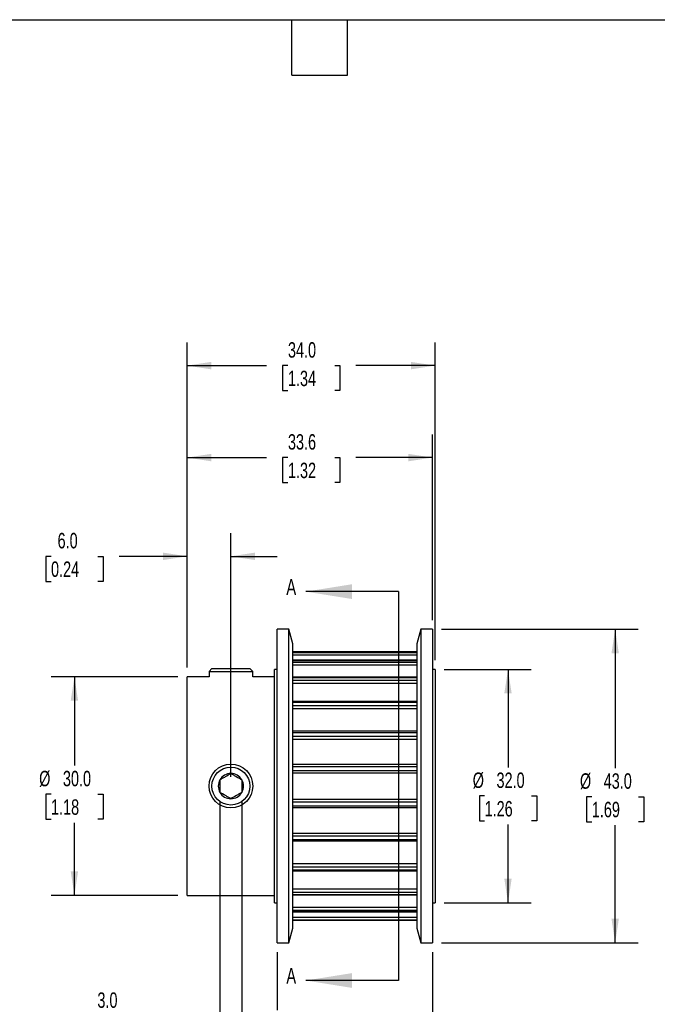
# Model space of a CAD drawing. Header units: millimetres. Extents: x 6 to 273, y 6 to 210.
# Tile 3 of 4: x 99 to 186, y 75 to 210. Entities that reach past the tile are written whole.
import ezdxf

# ---------------------------------------------------------------- set-up
doc = ezdxf.new("R2010")
doc.units = ezdxf.units.MM
doc.layers.add('DIMENSIONS', color=140, linetype='Continuous', lineweight=25)
doc.layers.add('TEXT', color=140, linetype='Continuous', lineweight=25)
doc.styles.add('SLDTEXTSTYLE0', font='TXT', dxfattribs={"width": 0.7})
doc.dimstyles.new('SLDDIMSTYLE1', dxfattribs={"dimtxt": 2.158008, "dimasz": 3.302, "dimexe": 0, "dimexo": 0.0625, "dimgap": 0.539502, "dimtad": 0, "dimtih": 1, "dimtoh": 1, "dimrnd": 1e-09, "dimzin": 4, "dimdsep": 46, "dimtxsty": 'SLDTEXTSTYLE0', "dimsah": 1, "dimcen": 0.09, "dimadec": 0, "dimazin": 1, "dimtfac": 1, "dimtofl": 0, "dimtmove": 0, "dimatfit": 3, "dimfxl": 0, "dimfrac": 2, "dimtolj": 1, "dimtzin": 12, "dimarcsym": 0})
doc.dimstyles.new('SLDDIMSTYLE2', dxfattribs={"dimtxt": 2.158008, "dimasz": 3.302, "dimexe": 0, "dimexo": 0.0625, "dimgap": 0.539502, "dimtad": 0, "dimtih": 1, "dimtoh": 1, "dimrnd": 1e-09, "dimzin": 4, "dimdsep": 46, "dimtxsty": 'SLDTEXTSTYLE0', "dimsah": 1, "dimcen": 0.09, "dimadec": 0, "dimazin": 1, "dimtfac": 1, "dimtmove": 0, "dimatfit": 0, "dimfxl": 0, "dimfrac": 2, "dimtolj": 1, "dimtzin": 12, "dimarcsym": 0})
doc.dimstyles.new('SLDDIMSTYLE3', dxfattribs={"dimtxt": 2.158008, "dimasz": 3.302, "dimexe": 0, "dimexo": 0.0625, "dimgap": 0.539502, "dimtad": 0, "dimtih": 1, "dimtoh": 1, "dimrnd": 1e-09, "dimzin": 12, "dimdsep": 46, "dimtxsty": 'SLDTEXTSTYLE0', "dimsah": 1, "dimcen": 0.09, "dimadec": 0, "dimazin": 3, "dimtfac": 1, "dimtofl": 0, "dimtmove": 0, "dimatfit": 3, "dimfxl": 0, "dimfrac": 2, "dimtolj": 1, "dimtzin": 12, "dimarcsym": 0})
doc.dimstyles.new('SLDDIMSTYLE4', dxfattribs={"dimtxt": 2.158008, "dimasz": 3.302, "dimexe": 0, "dimexo": 0.0625, "dimgap": 0.539502, "dimtad": 0, "dimtih": 1, "dimtoh": 1, "dimrnd": 1e-09, "dimzin": 12, "dimdsep": 46, "dimtxsty": 'SLDTEXTSTYLE0', "dimsah": 1, "dimcen": 0.09, "dimadec": 0, "dimazin": 3, "dimtfac": 1, "dimtmove": 0, "dimatfit": 0, "dimfxl": 0, "dimfrac": 2, "dimtolj": 1, "dimtzin": 12, "dimarcsym": 0})

# ---------------------------------------------------------------- blocks, each defined once
blk = doc.blocks.new('_D_1')
at = {"layer": 'DIMENSIONS'}
for p, q in [((120.26, 119.47), (102.9, 119.47)), ((106.08, 119.47), (106.08, 107.27)), ((102.87, 103.35), (102.14, 103.35)), ((102.14, 103.35), (102.14, 99.92)), ((109.28, 103.35), (110.01, 103.35)), ((110.01, 103.35), (110.01, 99.92)), ((102.14, 99.92), (102.87, 99.92)), ((110.01, 99.92), (109.28, 99.92)), ((106.08, 89.47), (106.08, 99.44)), ((120.26, 89.47), (102.9, 89.47))]:
    blk.add_line(p, q, dxfattribs=at)
for points in [[(106.08, 119.47), (105.57, 116.17), (106.58, 116.17)], [(106.08, 89.47), (106.58, 92.77), (105.57, 92.77)]]:
    blk.add_solid(points, dxfattribs=at)
at = {"layer": 'DIMENSIONS', "char_height": 2.117, "attachment_point": 1, "style": 'SLDTEXTSTYLE0'}
for s, insert in [('%%c', (101.24, 106.56)), ('30.0', (104.5, 106.56)), ('1.18', (102.87, 102.65))]:
    blk.add_mtext(s, dxfattribs=dict(at, insert=insert))
blk = doc.blocks.new('_D_2')
at = {"layer": 'DIMENSIONS'}
for p, q in [((121.53, 120.74), (121.53, 139.15)), ((127.53, 105.74), (127.53, 139.15)), ((102.87, 135.97), (102.14, 135.97)), ((102.14, 135.97), (102.14, 132.54)), ((109.28, 135.97), (110.01, 135.97)), ((110.01, 135.97), (110.01, 132.54)), ((121.53, 135.97), (112.21, 135.97)), ((127.53, 135.97), (133.88, 135.97)), ((102.14, 132.54), (102.87, 132.54)), ((110.01, 132.54), (109.28, 132.54))]:
    blk.add_line(p, q, dxfattribs=at)
for points in [[(121.53, 135.97), (118.23, 136.48), (118.23, 135.46)], [(127.53, 135.97), (130.84, 135.46), (130.84, 136.48)]]:
    blk.add_solid(points, dxfattribs=at)
at = {"layer": 'DIMENSIONS', "char_height": 2.117, "attachment_point": 1, "style": 'SLDTEXTSTYLE0'}
for s, insert in [('6.0', (103.77, 139.18)), ('0.24', (102.87, 135.27))]:
    blk.add_mtext(s, dxfattribs=dict(at, insert=insert))
blk = doc.blocks.new('_D_3')
at = {"layer": 'DIMENSIONS'}
for p, q in [((121.53, 120.74), (121.53, 152.68)), ((155.17, 127.24), (155.17, 152.68)), ((121.53, 149.51), (132.43, 149.51)), ((135.36, 149.51), (134.63, 149.51)), ((134.63, 149.51), (134.63, 146.08)), ((141.77, 149.51), (142.49, 149.51)), ((142.49, 149.51), (142.49, 146.08)), ((155.17, 149.51), (144.69, 149.51)), ((134.63, 146.08), (135.36, 146.08)), ((142.49, 146.08), (141.77, 146.08))]:
    blk.add_line(p, q, dxfattribs=at)
for points in [[(121.53, 149.51), (124.84, 149), (124.84, 150.02)], [(155.17, 149.51), (151.87, 150.02), (151.87, 149)]]:
    blk.add_solid(points, dxfattribs=at)
at = {"layer": 'DIMENSIONS', "char_height": 2.117, "attachment_point": 1, "style": 'SLDTEXTSTYLE0'}
for s, insert in [('33.6', (135.36, 152.72)), ('1.32', (135.36, 148.81))]:
    blk.add_mtext(s, dxfattribs=dict(at, insert=insert))
blk = doc.blocks.new('_D_4')
at = {"layer": 'DIMENSIONS'}
for p, q in [((121.53, 120.74), (121.53, 165.3)), ((155.53, 121.74), (155.53, 165.3)), ((121.53, 162.12), (132.43, 162.12)), ((135.36, 162.12), (134.63, 162.12)), ((134.63, 162.12), (134.63, 158.69)), ((141.77, 162.12), (142.49, 162.12)), ((142.49, 162.12), (142.49, 158.69)), ((155.53, 162.12), (144.69, 162.12)), ((134.63, 158.69), (135.36, 158.69)), ((142.49, 158.69), (141.77, 158.69))]:
    blk.add_line(p, q, dxfattribs=at)
for points in [[(121.53, 162.12), (124.84, 161.61), (124.84, 162.63)], [(155.53, 162.12), (152.23, 162.63), (152.23, 161.61)]]:
    blk.add_solid(points, dxfattribs=at)
at = {"layer": 'DIMENSIONS', "char_height": 2.117, "attachment_point": 1, "style": 'SLDTEXTSTYLE0'}
for s, insert in [('34.0', (135.36, 165.33)), ('1.34', (135.36, 161.42))]:
    blk.add_mtext(s, dxfattribs=dict(at, insert=insert))
blk = doc.blocks.new('_D_5')
at = {"layer": 'DIMENSIONS'}
for p, q in [((156.8, 120.47), (168.71, 120.47)), ((165.54, 120.47), (165.54, 107.03)), ((162.33, 103.12), (161.61, 103.12)), ((161.61, 103.12), (161.61, 99.69)), ((168.74, 103.12), (169.47, 103.12)), ((169.47, 103.12), (169.47, 99.69)), ((161.61, 99.69), (162.33, 99.69)), ((165.54, 88.47), (165.54, 99.21)), ((169.47, 99.69), (168.74, 99.69)), ((156.8, 88.47), (168.71, 88.47))]:
    blk.add_line(p, q, dxfattribs=at)
for points in [[(165.54, 120.47), (165.03, 117.17), (166.04, 117.17)], [(165.54, 88.47), (166.04, 91.77), (165.03, 91.77)]]:
    blk.add_solid(points, dxfattribs=at)
at = {"layer": 'DIMENSIONS', "char_height": 2.117, "attachment_point": 1, "style": 'SLDTEXTSTYLE0'}
for s, insert in [('%%c', (160.7, 106.33)), ('32.0', (163.96, 106.33)), ('1.26', (162.33, 102.42))]:
    blk.add_mtext(s, dxfattribs=dict(at, insert=insert))
blk = doc.blocks.new('_D_6')
at = {"layer": 'DIMENSIONS'}
for p, q in [((156.44, 125.97), (183.41, 125.97)), ((180.23, 125.97), (180.23, 106.92)), ((177.03, 103.01), (176.3, 103.01)), ((176.3, 103.01), (176.3, 99.58)), ((183.44, 103.01), (184.17, 103.01)), ((184.17, 103.01), (184.17, 99.58)), ((176.3, 99.58), (177.03, 99.58)), ((180.23, 82.97), (180.23, 99.1)), ((184.17, 99.58), (183.44, 99.58)), ((156.44, 82.97), (183.41, 82.97))]:
    blk.add_line(p, q, dxfattribs=at)
for points in [[(180.23, 125.97), (179.73, 122.67), (180.74, 122.67)], [(180.23, 82.97), (180.74, 86.27), (179.73, 86.27)]]:
    blk.add_solid(points, dxfattribs=at)
at = {"layer": 'DIMENSIONS', "char_height": 2.117, "attachment_point": 1, "style": 'SLDTEXTSTYLE0'}
for s, insert in [('%%c', (175.4, 106.22)), ('43.0', (178.66, 106.22)), ('1.69', (177.03, 102.31))]:
    blk.add_mtext(s, dxfattribs=dict(at, insert=insert))
blk = doc.blocks.new('_D_7')
at = {"layer": 'DIMENSIONS'}
for p, q in [((133.9, 81.7), (133.9, 73.73)), ((155.17, 81.7), (155.17, 61.79)), ((133.9, 72.21), (133.9, 61.79)), ((133.9, 64.96), (127.55, 64.96)), ((141.86, 64.96), (141.13, 64.96)), ((141.13, 64.96), (141.13, 61.53)), ((148.27, 64.96), (148.99, 64.96)), ((148.99, 64.96), (148.99, 61.53)), ((155.17, 64.96), (161.52, 64.96)), ((141.13, 61.53), (141.86, 61.53)), ((148.99, 61.53), (148.27, 61.53))]:
    blk.add_line(p, q, dxfattribs=at)
for points in [[(133.9, 64.96), (130.6, 65.47), (130.6, 64.46)], [(155.17, 64.96), (158.47, 64.46), (158.47, 65.47)]]:
    blk.add_solid(points, dxfattribs=at)
at = {"layer": 'DIMENSIONS', "char_height": 2.117, "attachment_point": 1, "style": 'SLDTEXTSTYLE0'}
for s, insert in [('21.3', (141.86, 68.18)), ('0.84', (141.86, 64.26))]:
    blk.add_mtext(s, dxfattribs=dict(at, insert=insert))
blk = doc.blocks.new('_D_8')
at = {"layer": 'DIMENSIONS'}
for p, q in [((126.03, 102.33), (126.03, 69.8)), ((129.03, 102.33), (129.03, 69.8)), ((108.33, 72.97), (107.6, 72.97)), ((107.6, 72.97), (107.6, 69.54)), ((114.74, 72.97), (115.47, 72.97)), ((115.47, 72.97), (115.47, 69.54)), ((126.03, 72.97), (117.66, 72.97)), ((129.03, 72.97), (135.38, 72.97)), ((107.6, 69.54), (108.33, 69.54)), ((115.47, 69.54), (114.74, 69.54))]:
    blk.add_line(p, q, dxfattribs=at)
for points in [[(126.03, 72.97), (122.73, 73.48), (122.73, 72.46)], [(129.03, 72.97), (132.34, 72.46), (132.34, 73.48)]]:
    blk.add_solid(points, dxfattribs=at)
at = {"layer": 'DIMENSIONS', "char_height": 2.117, "attachment_point": 1, "style": 'SLDTEXTSTYLE0'}
for s, insert in [('3.0', (109.23, 76.18)), ('0.12', (108.33, 72.27))]:
    blk.add_mtext(s, dxfattribs=dict(at, insert=insert))

msp = doc.modelspace()

# ---------------------------------------------------------------- linework, layer by layer
for p, q in [((135.499, 125.971), (133.899, 125.971)), ((133.899, 104.471), (133.899, 125.971)), ((136.035, 123.971), (135.499, 125.971)), ((135.499, 104.471), (135.499, 125.971)), ((153.57, 125.971), (153.035, 123.971)), ((155.17, 125.971), (153.57, 125.971)), ((153.57, 125.971), (153.57, 82.971)), ((155.17, 125.971), (155.17, 82.971)), ((136.035, 104.471), (136.035, 123.971)), ((153.035, 122.874), (136.035, 122.874)), ((136.035, 122.872), (153.035, 122.872)), ((153.035, 123.971), (153.035, 84.971)), ((136.035, 122.799), (153.035, 122.799)), ((136.035, 122.456), (153.035, 122.456)), ((153.035, 121.711), (136.035, 121.711)), ((136.035, 121.69), (153.035, 121.69)), ((124.935, 120.583), (124.535, 120.183)), ((124.535, 120.183), (124.535, 119.471)), ((124.535, 120.183), (130.535, 120.183)), ((124.935, 120.583), (130.135, 120.583)), ((130.535, 120.183), (130.135, 120.583)), ((130.535, 119.471), (130.535, 120.183)), ((133.899, 120.471), (133.535, 120.471)), ((133.535, 104.471), (133.535, 120.471)), ((136.035, 121.478), (153.035, 121.478)), ((136.035, 121.081), (153.035, 121.081)), ((155.535, 120.471), (155.17, 120.471)), ((155.535, 120.471), (155.535, 88.471)), ((124.535, 119.471), (121.535, 119.471)), ((121.535, 104.471), (121.535, 119.471)), ((133.535, 119.471), (130.535, 119.471)), ((153.035, 119.394), (136.035, 119.394)), ((136.035, 119.335), (153.035, 119.335)), ((136.035, 118.997), (153.035, 118.997)), ((136.035, 118.574), (153.035, 118.574)), ((153.035, 116.081), (136.035, 116.081)), ((136.035, 115.967), (153.035, 115.967)), ((136.035, 115.527), (153.035, 115.527)), ((136.035, 115.105), (153.035, 115.105)), ((153.035, 111.996), (136.035, 111.996)), ((136.035, 111.815), (153.035, 111.815)), ((136.035, 111.303), (153.035, 111.303)), ((136.035, 110.913), (153.035, 110.913)), ((153.035, 107.42), (136.035, 107.42)), ((136.035, 107.163), (153.035, 107.163)), ((136.035, 106.614), (153.035, 106.614)), ((136.035, 106.281), (153.035, 106.281)), ((121.535, 89.471), (121.535, 104.471)), ((133.535, 88.471), (133.535, 104.471)), ((133.899, 82.971), (133.899, 104.471)), ((135.499, 82.971), (135.499, 104.471)), ((136.035, 84.971), (136.035, 104.471)), ((136.035, 102.661), (153.035, 102.661)), ((136.035, 102.328), (153.035, 102.328)), ((136.035, 101.779), (153.035, 101.779)), ((136.035, 101.522), (153.035, 101.522)), ((136.035, 98.029), (153.035, 98.029)), ((136.035, 97.639), (153.035, 97.639)), ((136.035, 97.127), (153.035, 97.127)), ((136.035, 96.945), (153.035, 96.945)), ((136.035, 93.836), (153.035, 93.836)), ((136.035, 93.415), (153.035, 93.415)), ((136.035, 92.975), (153.035, 92.975)), ((136.035, 92.861), (153.035, 92.861)), ((121.535, 89.471), (133.535, 89.471)), ((136.035, 90.368), (153.035, 90.368)), ((136.035, 89.944), (153.035, 89.944)), ((136.035, 89.607), (153.035, 89.607)), ((136.035, 89.548), (153.035, 89.548)), ((133.535, 88.471), (133.899, 88.471)), ((136.035, 87.861), (153.035, 87.861)), ((155.17, 88.471), (155.535, 88.471)), ((136.035, 87.464), (153.035, 87.464)), ((136.035, 87.252), (153.035, 87.252)), ((136.035, 87.231), (153.035, 87.231)), ((136.035, 86.486), (153.035, 86.486)), ((136.035, 86.143), (153.035, 86.143)), ((136.035, 86.07), (153.035, 86.07)), ((136.035, 86.068), (153.035, 86.068)), ((135.499, 82.971), (136.035, 84.971)), ((153.035, 84.971), (153.57, 82.971)), ((133.899, 82.971), (135.499, 82.971)), ((153.57, 82.971), (155.17, 82.971))]:
    msp.add_line(p, q)
for radius in [3, 2.6]:
    msp.add_circle((127.535, 104.471), radius)
for start, end in [(150, 210), (90, 150), (30, 90), (330, 30), (210, 270), (270, 330)]:
    msp.add_arc((127.535, 104.471), 1.732, start, end)
for points, knots in [([(126.035, 105.337), (126.152, 105.405), (126.272, 105.474), (126.52, 105.617), (126.651, 105.693), (127.044, 105.92), (127.299, 106.067), (127.535, 106.203)], [0, 0, 0, 0, 0.25, 0.25, 0.5, 0.5, 1, 1, 1, 1]), ([(126.035, 105.337), (126.035, 105.203), (126.035, 105.061), (126.035, 104.772), (126.035, 104.623), (126.035, 104.318), (126.035, 104.17), (126.035, 103.88), (126.035, 103.739), (126.035, 103.605)], [0, 0, 0, 0, 0.25, 0.25, 0.5, 0.5, 0.75, 0.75, 1, 1, 1, 1]), ([(127.535, 106.203), (127.652, 106.135), (127.772, 106.066), (128.02, 105.923), (128.151, 105.847), (128.544, 105.62), (128.799, 105.473), (129.035, 105.337)], [0, 0, 0, 0, 0.25, 0.25, 0.5, 0.5, 1, 1, 1, 1]), ([(129.035, 105.337), (129.035, 105.203), (129.035, 105.061), (129.035, 104.772), (129.035, 104.623), (129.035, 104.318), (129.035, 104.17), (129.035, 103.88), (129.035, 103.739), (129.035, 103.605)], [0, 0, 0, 0, 0.25, 0.25, 0.5, 0.5, 0.75, 0.75, 1, 1, 1, 1]), ([(127.535, 102.739), (127.417, 102.807), (127.297, 102.876), (127.049, 103.019), (126.918, 103.095), (126.525, 103.322), (126.27, 103.469), (126.035, 103.605)], [0, 0, 0, 0, 0.25, 0.25, 0.5, 0.5, 1, 1, 1, 1]), ([(129.035, 103.605), (128.917, 103.537), (128.797, 103.468), (128.549, 103.325), (128.418, 103.249), (128.025, 103.022), (127.77, 102.875), (127.535, 102.739)], [0, 0, 0, 0, 0.25, 0.25, 0.5, 0.5, 1, 1, 1, 1])]:
    msp.add_open_spline(points, degree=3, knots=knots)
at = {"layer": 'TEXT'}
for p, q in [((6.35, 209.55), (273.05, 209.55)), ((135.89, 201.93), (135.89, 209.55)), ((143.51, 201.93), (143.51, 209.55)), ((135.89, 201.93), (143.51, 201.93)), ((150.517, 131.131), (150.517, 77.811))]:
    msp.add_line(p, q, dxfattribs=at)
at = {"layer": 'TEXT', "linetype": 'Continuous'}
for p, q in [((150.517, 131.131), (137.817, 131.131)), ((150.517, 77.811), (137.817, 77.811))]:
    msp.add_line(p, q, dxfattribs=at)
at = {"layer": 'TEXT'}
for points in [[(137.817, 131.131), (144.167, 130.115), (144.167, 132.147)], [(137.817, 77.811), (144.167, 76.795), (144.167, 78.827)]]:
    msp.add_solid(points, dxfattribs=at)

# ---------------------------------------------------------------- texts
at = {"layer": 'TEXT', "char_height": 2.158, "attachment_point": 1, "style": 'SLDTEXTSTYLE0'}
for insert in [(135.138, 132.845), (135.138, 79.525)]:
    msp.add_mtext('A', dxfattribs=dict(at, insert=insert))

# ---------------------------------------------------------------- dimensions: what is measured, and where the dimension line sits
at = {"layer": 'DIMENSIONS'}
for base, p1, p2, dimstyle, picture, middle in [((121.535, 162.122), (155.535, 120.471), (121.535, 119.471), 'SLDDIMSTYLE1', '_D_4', (138.564, 162.122)), ((155.1704, 149.5077), (121.5345, 119.4709), (155.1704, 125.9709), 'SLDDIMSTYLE3', '_D_3', (138.5639, 149.5077)), ((127.535, 135.971), (121.535, 119.471), (127.535, 104.471), 'SLDDIMSTYLE2', '_D_2', (106.076, 135.971)), ((129.035, 72.971), (126.035, 103.605), (129.035, 103.605), 'SLDDIMSTYLE2', '_D_8', (111.535, 72.971)), ((133.899, 64.963), (155.17, 82.971), (133.899, 82.971), 'SLDDIMSTYLE4', '_D_7', (145.064, 64.963))]:
    dim = msp.add_linear_dim(base=base, p1=p1, p2=p2, dimstyle=dimstyle, dxfattribs=at)
    dim.commit()
    dim.dimension.update_dxf_attribs({"geometry": picture, "text_midpoint": middle, "dimtype": 160})
for base, p1, p2, picture, middle in [((180.235, 82.971), (155.17, 125.971), (155.17, 82.971), '_D_6', (180.235, 103.011)), ((165.537, 88.471), (155.535, 120.471), (155.535, 88.471), '_D_5', (165.537, 103.12)), ((106.076, 89.471), (121.535, 119.471), (121.535, 89.471), '_D_1', (106.076, 103.353))]:
    dim = msp.add_linear_dim(base=base, p1=p1, p2=p2, angle=90, text='%%c<>', dimstyle='SLDDIMSTYLE1', dxfattribs=at)
    dim.commit()
    dim.dimension.update_dxf_attribs({"geometry": picture, "text_midpoint": middle, "dimtype": 160})

doc.saveas('drawing.dxf')
